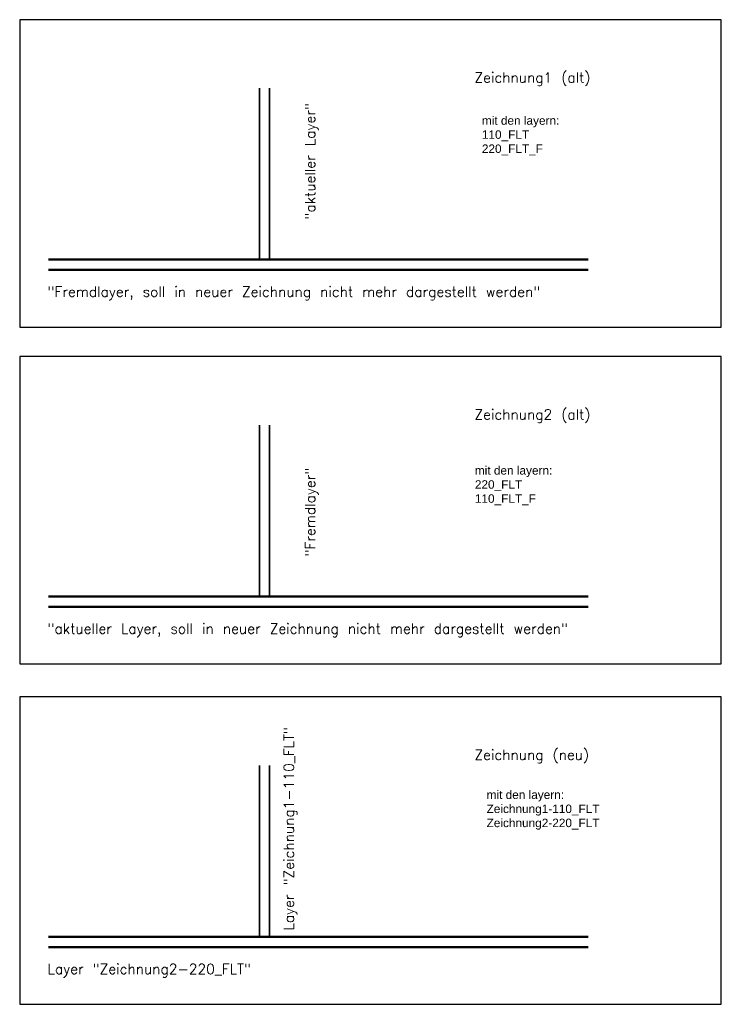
# Model space of a CAD drawing. Header units: millimetres. Extents: x 1376 to 2068, y 337 to 1307.
import ezdxf

# ---------------------------------------------------------------- set-up
doc = ezdxf.new("R2010")
doc.units = ezdxf.units.MM
for name, color, linetype, lineweight in [('110_FLT', 2, 'Continuous', 35), ('110_FLT_F', 253, 'Continuous', 35), ('220_FLT', 3, 'Continuous', 50), ('220_FLT_F', 253, 'Continuous', 50)]:
    doc.layers.add(name, color=color, linetype=linetype, lineweight=lineweight)
doc.styles.get("Standard").update_dxf_attribs({"font": 'txt.shx'})

msp = doc.modelspace()

# ---------------------------------------------------------------- linework, layer by layer
for points in [[(1375.82, 1004.39), (2067.56, 1004.39), (2067.56, 1307.34), (1375.82, 1307.34)], [(1375.82, 672.34), (2067.56, 672.34), (2067.56, 975.3), (1375.82, 975.3)], [(1375.82, 336.88), (2067.56, 336.88), (2067.56, 639.83), (1375.82, 639.83)]]:
    msp.add_lwpolyline(points, close=True)
at = {"layer": '110_FLT'}
for p, q in [((1612.16, 1070.82), (1612.16, 1239.85)), ((1622.16, 1070.82), (1622.16, 1239.85)), ((1612.16, 403.31), (1612.16, 572.33)), ((1622.16, 403.31), (1622.16, 572.33))]:
    msp.add_line(p, q, dxfattribs=at)
at = {"layer": '110_FLT_F'}
for p, q in [((1612.16, 738.78), (1612.16, 907.8)), ((1622.16, 738.78), (1622.16, 907.8))]:
    msp.add_line(p, q, dxfattribs=at)
at = {"layer": '220_FLT'}
for p, q in [((1404.15, 738.78), (1936.3, 738.78)), ((1404.15, 728.78), (1936.3, 728.78)), ((1404.15, 403.31), (1936.3, 403.31)), ((1404.15, 393.31), (1936.3, 393.31))]:
    msp.add_line(p, q, dxfattribs=at)
at = {"layer": '220_FLT_F'}
for p, q in [((1404.15, 1070.82), (1936.3, 1070.82)), ((1404.15, 1060.82), (1936.3, 1060.82))]:
    msp.add_line(p, q, dxfattribs=at)

# ---------------------------------------------------------------- texts
for s, p in [('Zeichnung1 (alt)', (1824.16, 1245.34)), ('Zeichnung2 (alt)', (1824.16, 913.29)), ('Zeichnung (neu)', (1824.16, 577.83))]:
    msp.add_text(s, height=10).set_placement(p)
at = {"char_height": 10, "width": 150.2721, "attachment_point": 1}
for s, insert in [('{\\fArial|b0|i0|c0|p34;\\H0.8333x;mit den layern:\\P110_FLT\\P220_FLT_F}', (1831.5, 1212.14)), ('{\\fArial|b0|i0|c0|p34;\\H0.8333x;mit den layern:\\P220_FLT\\P110_FLT_F}', (1824.59, 867.29)), ('{\\fArial|b0|i0|c0|p34;\\H0.8333x;mit den layern:\\PZeichnung1-110_FLT\\PZeichnung2-220_FLT}', (1836.18, 547.63))]:
    msp.add_mtext(s, dxfattribs=dict(at, insert=insert))
at = {"layer": '110_FLT'}
for s, p in [('"aktueller Layer"', (1667.12, 1110.35)), ('Layer "Zeichnung1-110_FLT"', (1646.2, 409.6))]:
    msp.add_text(s, height=10, rotation=90, dxfattribs=at).set_placement(p)
at = {"layer": '110_FLT_F'}
msp.add_text('"Fremdlayer"', height=10, rotation=90, dxfattribs=at).set_placement((1667.12, 778.3))
at = {"layer": '220_FLT'}
msp.add_text('"aktueller Layer, soll in neuer Zeichnung nicht mehr dargestellt werden"', height=10, dxfattribs=at).set_placement((1403.31, 702.17))
at = {"layer": '220_FLT_F'}
for s, p in [('"Fremdlayer, soll in neuer Zeichnung nicht mehr dargestellt werden"', (1403.31, 1034.21)), ('Layer "Zeichnung2-220_FLT"', (1403.31, 366.7))]:
    msp.add_text(s, height=10, dxfattribs=at).set_placement(p)

doc.saveas('drawing.dxf')
